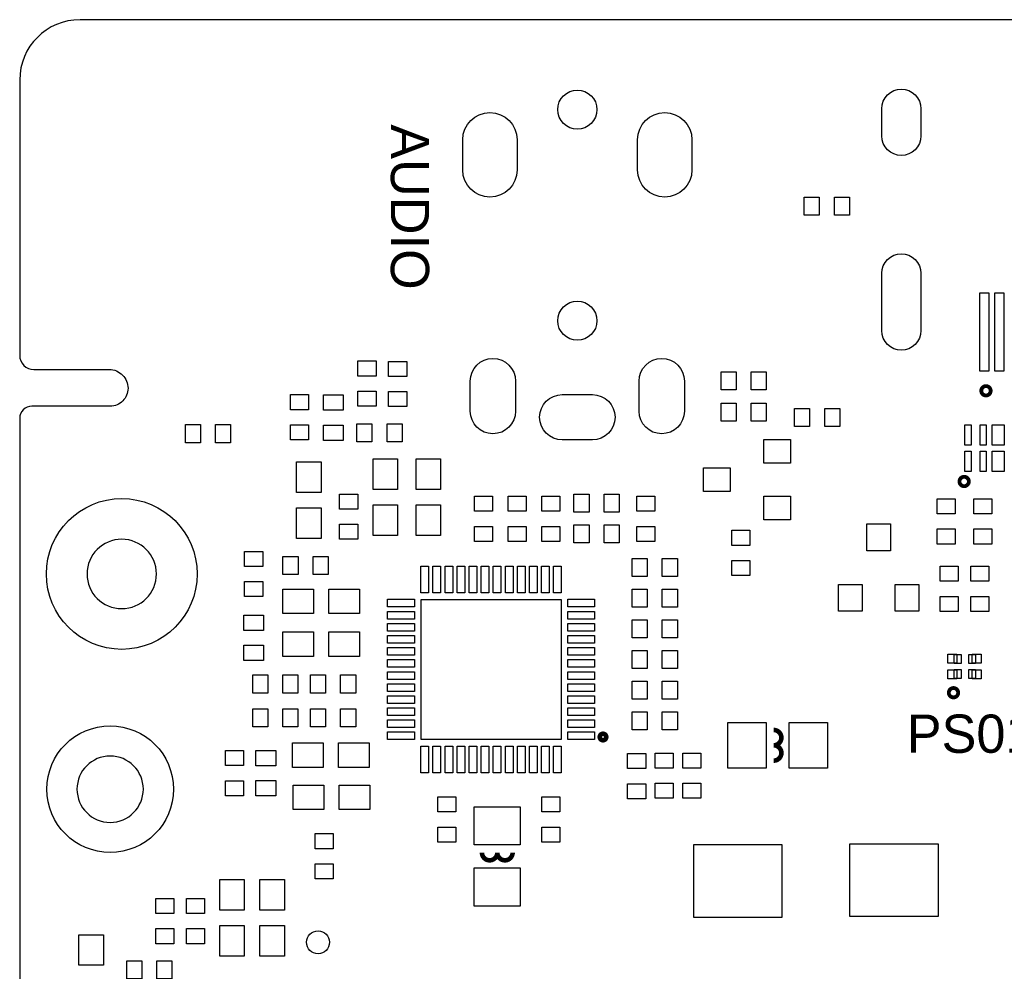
# Model space of a CAD drawing. Extents: x -35 to 121, y -31 to 50.
# Tile 6 of 11: x -35 to -2, y 18 to 50. Entities that reach past the tile are written whole.
import ezdxf
from ezdxf.enums import TextEntityAlignment as Align

# ---------------------------------------------------------------- set-up
doc = ezdxf.new("R2010")
doc.units = 0
for name, color, linetype in [('BG_OUTLINE', 5, 'CONTINUOUS'), ('BG_SILKSCREEN_TOP', 7, 'CONTINUOUS'), ('PG_SILKSCREEN_TOP', 7, 'CONTINUOUS'), ('PIN_TOP', 92, 'CONTINUOUS')]:
    doc.layers.add(name, color=color, linetype=linetype)

msp = doc.modelspace()

# ---------------------------------------------------------------- linework, layer by layer
at = {"layer": 'BG_OUTLINE'}
msp.add_lwpolyline([(72.432367, 49.999544), (13.753541, 49.999544, 0.414214), (13.311835, 49.557838), (13.311835, 47.261526, -0.414214), (12.791669, 46.741359, -0.414214), (12.311837, 47.221191), (12.311837, 49.502974, 0.414214), (11.815267, 49.999544), (-33.091425, 49.999544, 0.414211), (-35.091421, 47.999548), (-35.091421, 38.864438, 0.414214), (-34.626347, 38.399364), (-32.12277, 38.399364, -0.414214), (-31.499556, 37.77615, -0.414214), (-32.090208, 37.185498), (-32.350253, 37.185498), (-34.570213, 37.185752), (-34.684767, 37.185752, 0.414214), (-35.091421, 36.779098), (-35.091421, -28.600502, 0.414214)], format="xyb", dxfattribs=at)
for points in [[(-30.557419, 31.619368, 1), (-32.857417, 31.619355, 1)], [(-30.9912, 24.48245, 1), (-33.191221, 24.48245, 1)]]:
    msp.add_lwpolyline(points, format="xyb", close=True, dxfattribs=at)
at = {"layer": 'PG_SILKSCREEN_TOP'}
for points, const_width in [([(-2.892323, 37.6936, 1), (-3.203677, 37.6936, 1), (-2.892323, 37.6936)], 0.127), ([(-3.616223, 34.68624, 1), (-3.927577, 34.68624, 1), (-3.616223, 34.68624)], 0.127), ([(-3.969283, 27.68092, 1), (-4.280637, 27.68092, 1), (-3.969283, 27.68092)], 0.127), ([(-10.086264, 25.936956, 1), (-10.086264, 26.444956)], 0.1524), ([(-15.640075, 26.2128, 1), (-15.855925, 26.2128, 1), (-15.640075, 26.2128)], 0.1524), ([(-10.086264, 25.428956, 1), (-10.086264, 25.936956)], 0.1524), ([(-19.7612, 22.3774, 1), (-19.2532, 22.3774)], 0.1524), ([(-19.2532, 22.3774, 1), (-18.7452, 22.3774)], 0.1524)]:
    msp.add_lwpolyline(points, format="xyb", dxfattribs=dict(at, const_width=const_width))
at = {"layer": 'PIN_TOP'}
for points in [[(-5.203711, 47.04922), (-5.203711, 46.149323, -1), (-6.503708, 46.149323), (-6.503708, 47.04922, -1)], [(-20.399654, 45.018046), (-20.399654, 46.018044, -1), (-18.599556, 46.018044), (-18.599556, 45.018046, -1)], [(-14.599869, 45.018046), (-14.599869, 46.018044, -1), (-12.799771, 46.018044), (-12.799771, 45.018046, -1)], [(-5.203711, 41.589109), (-5.203711, 39.689214, -1), (-6.503708, 39.689214), (-6.503708, 41.589109, -1)], [(-20.149858, 37.018036), (-20.149858, 38.018034, -1), (-18.649759, 38.018034), (-18.649759, 37.018036, -1)], [(-14.549666, 37.018036), (-14.549666, 38.018034, -1), (-13.049568, 38.018034), (-13.049568, 37.018036, -1)], [(-17.099712, 37.568086), (-16.099714, 37.568086, -1), (-16.099714, 36.067987), (-17.099712, 36.067987, -1)]]:
    msp.add_lwpolyline(points, format="xyb", close=True, dxfattribs=at)
for points in [[(-9.075712, 44.118505), (-8.575611, 44.118505), (-8.575611, 43.518607), (-9.075712, 43.518607)], [(-8.075714, 44.118505), (-7.575613, 44.118505), (-7.575613, 43.518607), (-8.075714, 43.518607)], [(-3.253918, 38.339217), (-3.253918, 40.93911), (-2.953918, 40.93911), (-2.953918, 38.339217)], [(-2.753817, 38.339217), (-2.753817, 40.93911), (-2.453818, 40.93911), (-2.453818, 38.339217)], [(-23.873612, 38.183693), (-23.873612, 38.683794), (-23.273715, 38.683794), (-23.273715, 38.183693)], [(-22.257715, 38.667804), (-22.257715, 38.167704), (-22.857612, 38.167704), (-22.857612, 38.667804)], [(-11.334813, 37.727407), (-11.834914, 37.727407), (-11.834914, 38.327305), (-11.334813, 38.327305)], [(-10.334815, 37.727407), (-10.834916, 37.727407), (-10.834916, 38.327305), (-10.334815, 38.327305)], [(-26.108812, 37.066093), (-26.108812, 37.566194), (-25.508915, 37.566194), (-25.508915, 37.066093)], [(-24.361064, 37.554154), (-24.361064, 37.046154), (-25.021464, 37.046154), (-25.021464, 37.554154)], [(-23.873612, 37.183695), (-23.873612, 37.683796), (-23.273715, 37.683796), (-23.273715, 37.183695)], [(-22.257715, 37.667806), (-22.257715, 37.167706), (-22.857612, 37.167706), (-22.857612, 37.667806)], [(-11.33235, 36.682451), (-11.83245, 36.682451), (-11.83245, 37.282349), (-11.33235, 37.282349)], [(-10.332352, 36.682451), (-10.832452, 36.682451), (-10.832452, 37.282349), (-10.332352, 37.282349)], [(-8.896413, 36.508207), (-9.396514, 36.508207), (-9.396514, 37.108105), (-8.896413, 37.108105)], [(-7.896415, 36.508207), (-8.396516, 36.508207), (-8.396516, 37.108105), (-7.896415, 37.108105)], [(-29.596448, 36.571149), (-29.096348, 36.571149), (-29.096348, 35.971251), (-29.596448, 35.971251)], [(-28.59645, 36.571149), (-28.09635, 36.571149), (-28.09635, 35.971251), (-28.59645, 35.971251)], [(-23.909312, 36.600105), (-23.409211, 36.600105), (-23.409211, 36.000207), (-23.909312, 36.000207)], [(-22.909314, 36.600105), (-22.409214, 36.600105), (-22.409214, 36.000207), (-22.909314, 36.000207)], [(-26.108812, 36.066095), (-26.108812, 36.566196), (-25.508915, 36.566196), (-25.508915, 36.066095)], [(-24.361064, 36.554156), (-24.361064, 36.046156), (-25.021464, 36.046156), (-25.021464, 36.554156)], [(-3.744011, 35.89208), (-3.744011, 36.566983), (-3.544113, 36.566983), (-3.544113, 35.89208)], [(-3.244113, 35.89208), (-3.244113, 36.566983), (-3.044215, 36.566983), (-3.044215, 35.89208)], [(-2.844063, 35.89208), (-2.844063, 36.566983), (-2.444064, 36.566983), (-2.444064, 35.89208)], [(-9.525, 35.2933), (-10.414, 35.2933), (-10.414, 36.0807), (-9.525, 36.0807)], [(-3.744011, 35.017304), (-3.744011, 35.692207), (-3.544113, 35.692207), (-3.544113, 35.017304)], [(-3.244113, 35.017304), (-3.244113, 35.692207), (-3.044215, 35.692207), (-3.044215, 35.017304)], [(-2.844063, 35.017304), (-2.844063, 35.692207), (-2.444064, 35.692207), (-2.444064, 35.017304)], [(-25.910464, 35.334956), (-25.097664, 35.334956), (-25.097664, 34.318956), (-25.910464, 34.318956)], [(-22.557664, 34.420556), (-23.370464, 34.420556), (-23.370464, 35.436556), (-22.557664, 35.436556)], [(-21.135264, 34.420556), (-21.948064, 34.420556), (-21.948064, 35.436556), (-21.135264, 35.436556)], [(-11.5316, 34.3535), (-12.4206, 34.3535), (-12.4206, 35.1409), (-11.5316, 35.1409)], [(-23.880851, 34.270048), (-23.880851, 33.769948), (-24.480749, 33.769948), (-24.480749, 34.270048)], [(-19.412915, 34.197404), (-19.412915, 33.697304), (-20.012812, 33.697304), (-20.012812, 34.197404)], [(-18.295315, 34.197404), (-18.295315, 33.697304), (-18.895212, 33.697304), (-18.895212, 34.197404)], [(-17.177715, 34.197404), (-17.177715, 33.697304), (-17.777612, 33.697304), (-17.777612, 34.197404)], [(-16.211614, 33.663407), (-16.711714, 33.663407), (-16.711714, 34.263305), (-16.211614, 34.263305)], [(-15.211616, 33.663407), (-15.711716, 33.663407), (-15.711716, 34.263305), (-15.211616, 34.263305)], [(-14.028115, 34.197404), (-14.028115, 33.697304), (-14.628012, 33.697304), (-14.628012, 34.197404)], [(-9.525, 33.4137), (-10.414, 33.4137), (-10.414, 34.2011), (-9.525, 34.2011)], [(-4.671212, 33.611693), (-4.671212, 34.111794), (-4.071315, 34.111794), (-4.071315, 33.611693)], [(-3.452012, 33.611693), (-3.452012, 34.111794), (-2.852115, 34.111794), (-2.852115, 33.611693)], [(-25.910464, 33.810956), (-25.097664, 33.810956), (-25.097664, 32.794956), (-25.910464, 32.794956)], [(-22.557664, 32.896556), (-23.370464, 32.896556), (-23.370464, 33.912556), (-22.557664, 33.912556)], [(-21.135264, 32.896556), (-21.948064, 32.896556), (-21.948064, 33.912556), (-21.135264, 33.912556)], [(-23.880851, 33.27005), (-23.880851, 32.76995), (-24.480749, 32.76995), (-24.480749, 33.27005)], [(-19.412915, 33.197406), (-19.412915, 32.697306), (-20.012812, 32.697306), (-20.012812, 33.197406)], [(-18.295315, 33.197406), (-18.295315, 32.697306), (-18.895212, 32.697306), (-18.895212, 33.197406)], [(-17.177715, 33.197406), (-17.177715, 32.697306), (-17.777612, 32.697306), (-17.777612, 33.197406)], [(-16.211614, 32.647407), (-16.711714, 32.647407), (-16.711714, 33.247305), (-16.211614, 33.247305)], [(-15.211616, 32.647407), (-15.711716, 32.647407), (-15.711716, 33.247305), (-15.211616, 33.247305)], [(-14.028115, 33.197406), (-14.028115, 32.697306), (-14.628012, 32.697306), (-14.628012, 33.197406)], [(-11.475949, 32.566737), (-11.475949, 33.066838), (-10.876051, 33.066838), (-10.876051, 32.566737)], [(-7.000164, 32.388556), (-7.000164, 33.277556), (-6.212764, 33.277556), (-6.212764, 32.388556)], [(-4.671212, 32.611695), (-4.671212, 33.111796), (-4.071315, 33.111796), (-4.071315, 32.611695)], [(-3.452012, 32.611695), (-3.452012, 33.111796), (-2.852115, 33.111796), (-2.852115, 32.611695)], [(-27.032915, 32.368604), (-27.032915, 31.868504), (-27.632812, 31.868504), (-27.632812, 32.368604)], [(-25.86115, 31.602451), (-26.36125, 31.602451), (-26.36125, 32.202349), (-25.86115, 32.202349)], [(-24.861152, 31.602451), (-25.361252, 31.602451), (-25.361252, 32.202349), (-24.861152, 32.202349)], [(-14.281214, 31.529807), (-14.781314, 31.529807), (-14.781314, 32.129705), (-14.281214, 32.129705)], [(-13.281216, 31.529807), (-13.781316, 31.529807), (-13.781316, 32.129705), (-13.281216, 32.129705)], [(-11.475949, 31.566739), (-11.475949, 32.06684), (-10.876051, 32.06684), (-10.876051, 31.566739)], [(-21.531758, 31.88335), (-21.531758, 30.99435), (-21.785758, 30.99435), (-21.785758, 31.88335)], [(-21.131962, 31.88335), (-21.131962, 30.99435), (-21.385962, 30.99435), (-21.385962, 31.88335)], [(-20.731861, 31.88335), (-20.731861, 30.99435), (-20.985861, 30.99435), (-20.985861, 31.88335)], [(-20.331862, 31.88335), (-20.331862, 30.99435), (-20.585862, 30.99435), (-20.585862, 31.88335)], [(-19.931761, 31.88335), (-19.931761, 30.99435), (-20.185761, 30.99435), (-20.185761, 31.88335)], [(-19.531762, 31.88335), (-19.531762, 30.99435), (-19.785762, 30.99435), (-19.785762, 31.88335)], [(-19.131966, 31.88335), (-19.131966, 30.99435), (-19.385966, 30.99435), (-19.385966, 31.88335)], [(-18.731967, 31.88335), (-18.731967, 30.99435), (-18.985967, 30.99435), (-18.985967, 31.88335)], [(-18.331866, 31.88335), (-18.331866, 30.99435), (-18.585866, 30.99435), (-18.585866, 31.88335)], [(-17.931867, 31.88335), (-17.931867, 30.99435), (-18.185867, 30.99435), (-18.185867, 31.88335)], [(-17.531766, 31.88335), (-17.531766, 30.99435), (-17.785766, 30.99435), (-17.785766, 31.88335)], [(-17.13197, 31.88335), (-17.13197, 30.99435), (-17.38597, 30.99435), (-17.38597, 31.88335)], [(-4.569612, 31.376493), (-4.569612, 31.876594), (-3.969715, 31.876594), (-3.969715, 31.376493)], [(-3.553612, 31.376493), (-3.553612, 31.876594), (-2.953715, 31.876594), (-2.953715, 31.376493)], [(-27.032915, 31.368606), (-27.032915, 30.868506), (-27.632812, 30.868506), (-27.632812, 31.368606)], [(-25.351664, 31.118556), (-25.351664, 30.305756), (-26.367664, 30.305756), (-26.367664, 31.118556)], [(-23.827664, 31.118556), (-23.827664, 30.305756), (-24.843664, 30.305756), (-24.843664, 31.118556)], [(-14.281214, 30.513807), (-14.781314, 30.513807), (-14.781314, 31.113705), (-14.281214, 31.113705)], [(-13.281216, 30.513807), (-13.781316, 30.513807), (-13.781316, 31.113705), (-13.281216, 31.113705)], [(-7.939964, 30.381956), (-7.939964, 31.270956), (-7.152564, 31.270956), (-7.152564, 30.381956)], [(-6.060364, 30.381956), (-6.060364, 31.270956), (-5.272964, 31.270956), (-5.272964, 30.381956)], [(-22.890658, 30.77845), (-22.001658, 30.77845), (-22.001658, 30.52445), (-22.890658, 30.52445)], [(-17.134764, 30.775656), (-17.134764, 26.127456), (-21.782964, 26.127456), (-21.782964, 30.775656)], [(-16.91607, 30.77845), (-16.02707, 30.77845), (-16.02707, 30.52445), (-16.91607, 30.52445)], [(-4.569612, 30.376495), (-4.569612, 30.876596), (-3.969715, 30.876596), (-3.969715, 30.376495)], [(-3.553612, 30.376495), (-3.553612, 30.876596), (-2.953715, 30.876596), (-2.953715, 30.376495)], [(-22.890658, 30.378654), (-22.001658, 30.378654), (-22.001658, 30.124654), (-22.890658, 30.124654)], [(-16.91607, 30.378654), (-16.02707, 30.378654), (-16.02707, 30.124654), (-16.91607, 30.124654)], [(-27.663064, 29.746956), (-27.663064, 30.254956), (-27.002664, 30.254956), (-27.002664, 29.746956)], [(-14.281214, 29.497807), (-14.781314, 29.497807), (-14.781314, 30.097705), (-14.281214, 30.097705)], [(-13.281216, 29.497807), (-13.781316, 29.497807), (-13.781316, 30.097705), (-13.281216, 30.097705)], [(-22.890658, 29.978553), (-22.001658, 29.978553), (-22.001658, 29.724553), (-22.890658, 29.724553)], [(-16.91607, 29.978553), (-16.02707, 29.978553), (-16.02707, 29.724553), (-16.91607, 29.724553)], [(-25.351664, 29.696156), (-25.351664, 28.883356), (-26.367664, 28.883356), (-26.367664, 29.696156)], [(-23.827664, 29.696156), (-23.827664, 28.883356), (-24.843664, 28.883356), (-24.843664, 29.696156)], [(-22.890658, 29.578554), (-22.001658, 29.578554), (-22.001658, 29.324554), (-22.890658, 29.324554)], [(-16.91607, 29.578554), (-16.02707, 29.578554), (-16.02707, 29.324554), (-16.91607, 29.324554)], [(-27.663064, 28.746958), (-27.663064, 29.254958), (-27.002664, 29.254958), (-27.002664, 28.746958)], [(-22.890658, 29.178453), (-22.001658, 29.178453), (-22.001658, 28.924453), (-22.890658, 28.924453)], [(-16.91607, 29.178453), (-16.02707, 29.178453), (-16.02707, 28.924453), (-16.91607, 28.924453)], [(-14.281214, 28.481807), (-14.781314, 28.481807), (-14.781314, 29.081705), (-14.281214, 29.081705)], [(-13.281216, 28.481807), (-13.781316, 28.481807), (-13.781316, 29.081705), (-13.281216, 29.081705)], [(-22.890658, 28.778454), (-22.001658, 28.778454), (-22.001658, 28.524454), (-22.890658, 28.524454)], [(-16.91607, 28.778454), (-16.02707, 28.778454), (-16.02707, 28.524454), (-16.91607, 28.524454)], [(-4.015613, 28.659709), (-4.315587, 28.659709), (-4.315587, 28.959683), (-4.015613, 28.959683)], [(-3.871468, 28.649549), (-4.101592, 28.649549), (-4.101592, 28.949523), (-3.871468, 28.949523)], [(-3.391408, 28.649549), (-3.621532, 28.649549), (-3.621532, 28.949523), (-3.391408, 28.949523)], [(-3.202813, 28.659709), (-3.502787, 28.659709), (-3.502787, 28.959683), (-3.202813, 28.959683)], [(-4.015613, 28.139517), (-4.315587, 28.139517), (-4.315587, 28.439491), (-4.015613, 28.439491)], [(-3.871468, 28.149677), (-4.101592, 28.149677), (-4.101592, 28.449651), (-3.871468, 28.449651)], [(-3.391408, 28.149677), (-3.621532, 28.149677), (-3.621532, 28.449651), (-3.391408, 28.449651)], [(-3.202813, 28.139517), (-3.502787, 28.139517), (-3.502787, 28.439491), (-3.202813, 28.439491)], [(-27.363712, 28.268905), (-26.863611, 28.268905), (-26.863611, 27.669007), (-27.363712, 27.669007)], [(-26.363714, 28.268905), (-25.863614, 28.268905), (-25.863614, 27.669007), (-26.363714, 27.669007)], [(-24.949213, 27.669007), (-25.449314, 27.669007), (-25.449314, 28.268905), (-24.949213, 28.268905)], [(-23.949216, 27.669007), (-24.449316, 27.669007), (-24.449316, 28.268905), (-23.949216, 28.268905)], [(-22.890658, 28.378658), (-22.001658, 28.378658), (-22.001658, 28.124658), (-22.890658, 28.124658)], [(-16.91607, 28.378658), (-16.02707, 28.378658), (-16.02707, 28.124658), (-16.91607, 28.124658)], [(-22.890658, 27.978659), (-22.001658, 27.978659), (-22.001658, 27.724659), (-22.890658, 27.724659)], [(-16.91607, 27.978659), (-16.02707, 27.978659), (-16.02707, 27.724659), (-16.91607, 27.724659)], [(-14.281214, 27.465807), (-14.781314, 27.465807), (-14.781314, 28.065705), (-14.281214, 28.065705)], [(-13.281216, 27.465807), (-13.781316, 27.465807), (-13.781316, 28.065705), (-13.281216, 28.065705)], [(-22.890658, 27.578558), (-22.001658, 27.578558), (-22.001658, 27.324558), (-22.890658, 27.324558)], [(-16.91607, 27.578558), (-16.02707, 27.578558), (-16.02707, 27.324558), (-16.91607, 27.324558)], [(-27.363712, 27.151305), (-26.863611, 27.151305), (-26.863611, 26.551407), (-27.363712, 26.551407)], [(-26.363714, 27.151305), (-25.863614, 27.151305), (-25.863614, 26.551407), (-26.363714, 26.551407)], [(-24.949213, 26.551407), (-25.449314, 26.551407), (-25.449314, 27.151305), (-24.949213, 27.151305)], [(-23.949216, 26.551407), (-24.449316, 26.551407), (-24.449316, 27.151305), (-23.949216, 27.151305)], [(-22.890658, 27.178559), (-22.001658, 27.178559), (-22.001658, 26.924559), (-22.890658, 26.924559)], [(-16.91607, 27.178559), (-16.02707, 27.178559), (-16.02707, 26.924559), (-16.91607, 26.924559)], [(-22.890658, 26.778458), (-22.001658, 26.778458), (-22.001658, 26.524458), (-22.890658, 26.524458)], [(-16.91607, 26.778458), (-16.02707, 26.778458), (-16.02707, 26.524458), (-16.91607, 26.524458)], [(-14.281214, 26.449807), (-14.781314, 26.449807), (-14.781314, 27.049705), (-14.281214, 27.049705)], [(-13.281216, 26.449807), (-13.781316, 26.449807), (-13.781316, 27.049705), (-13.281216, 27.049705)], [(-11.610264, 26.698956), (-10.340264, 26.698956), (-10.340264, 25.174956), (-11.610264, 25.174956)], [(-9.578264, 26.698956), (-8.308264, 26.698956), (-8.308264, 25.174956), (-9.578264, 25.174956)], [(-22.890658, 26.378662), (-22.001658, 26.378662), (-22.001658, 26.124662), (-22.890658, 26.124662)], [(-16.91607, 26.378662), (-16.02707, 26.378662), (-16.02707, 26.124662), (-16.91607, 26.124662)], [(-25.031624, 26.015696), (-25.031624, 25.202896), (-26.047624, 25.202896), (-26.047624, 26.015696)], [(-23.507624, 26.015696), (-23.507624, 25.202896), (-24.523624, 25.202896), (-24.523624, 26.015696)], [(-21.531758, 25.908762), (-21.531758, 25.019762), (-21.785758, 25.019762), (-21.785758, 25.908762)], [(-21.131962, 25.908762), (-21.131962, 25.019762), (-21.385962, 25.019762), (-21.385962, 25.908762)], [(-20.731861, 25.908762), (-20.731861, 25.019762), (-20.985861, 25.019762), (-20.985861, 25.908762)], [(-20.331862, 25.908762), (-20.331862, 25.019762), (-20.585862, 25.019762), (-20.585862, 25.908762)], [(-19.931761, 25.908762), (-19.931761, 25.019762), (-20.185761, 25.019762), (-20.185761, 25.908762)], [(-19.531762, 25.908762), (-19.531762, 25.019762), (-19.785762, 25.019762), (-19.785762, 25.908762)], [(-19.131966, 25.908762), (-19.131966, 25.019762), (-19.385966, 25.019762), (-19.385966, 25.908762)], [(-18.731967, 25.908762), (-18.731967, 25.019762), (-18.985967, 25.019762), (-18.985967, 25.908762)], [(-18.331866, 25.908762), (-18.331866, 25.019762), (-18.585866, 25.019762), (-18.585866, 25.908762)], [(-17.931867, 25.908762), (-17.931867, 25.019762), (-18.185867, 25.019762), (-18.185867, 25.908762)], [(-17.531766, 25.908762), (-17.531766, 25.019762), (-17.785766, 25.019762), (-17.785766, 25.908762)], [(-17.13197, 25.908762), (-17.13197, 25.019762), (-17.38597, 25.019762), (-17.38597, 25.908762)], [(-27.667915, 25.764604), (-27.667915, 25.264504), (-28.267812, 25.264504), (-28.267812, 25.764604)], [(-26.596264, 25.768554), (-26.596264, 25.260554), (-27.256664, 25.260554), (-27.256664, 25.768554)], [(-14.332915, 25.663004), (-14.332915, 25.162904), (-14.932812, 25.162904), (-14.932812, 25.663004)], [(-14.018412, 25.178893), (-14.018412, 25.678994), (-13.418515, 25.678994), (-13.418515, 25.178893)], [(-13.104012, 25.178893), (-13.104012, 25.678994), (-12.504115, 25.678994), (-12.504115, 25.178893)], [(-27.667915, 24.764606), (-27.667915, 24.264506), (-28.267812, 24.264506), (-28.267812, 24.764606)], [(-26.596264, 24.768556), (-26.596264, 24.260556), (-27.256664, 24.260556), (-27.256664, 24.768556)], [(-26.022224, 23.805896), (-26.022224, 24.618696), (-25.006224, 24.618696), (-25.006224, 23.805896)], [(-24.498224, 23.805896), (-24.498224, 24.618696), (-23.482224, 24.618696), (-23.482224, 23.805896)], [(-14.332915, 24.663006), (-14.332915, 24.162906), (-14.932812, 24.162906), (-14.932812, 24.663006)], [(-14.018412, 24.178895), (-14.018412, 24.678996), (-13.418515, 24.678996), (-13.418515, 24.178895)], [(-13.104012, 24.178895), (-13.104012, 24.678996), (-12.504115, 24.678996), (-12.504115, 24.178895)], [(-21.229549, 23.727537), (-21.229549, 24.227638), (-20.629651, 24.227638), (-20.629651, 23.727537)], [(-17.775149, 23.727537), (-17.775149, 24.227638), (-17.175251, 24.227638), (-17.175251, 23.727537)], [(-18.4912, 23.9014), (-18.4912, 22.6314), (-20.0152, 22.6314), (-20.0152, 23.9014)], [(-21.229549, 22.727539), (-21.229549, 23.22764), (-20.629651, 23.22764), (-20.629651, 22.727539)], [(-17.775149, 22.727539), (-17.775149, 23.22764), (-17.175251, 23.22764), (-17.175251, 22.727539)], [(-25.293549, 22.508337), (-25.293549, 23.008438), (-24.693651, 23.008438), (-24.693651, 22.508337)], [(-9.8171, 20.2311), (-12.7381, 20.2311), (-12.7381, 22.6441), (-9.8171, 22.6441)], [(-4.637964, 20.260056), (-7.558964, 20.260056), (-7.558964, 22.673056), (-4.637964, 22.673056)], [(-25.293549, 21.508339), (-25.293549, 22.00844), (-24.693651, 22.00844), (-24.693651, 21.508339)], [(-18.4912, 21.8694), (-18.4912, 20.5994), (-20.0152, 20.5994), (-20.0152, 21.8694)], [(-28.45689, 21.485835), (-27.64409, 21.485835), (-27.64409, 20.469835), (-28.45689, 20.469835)], [(-26.3144, 20.4724), (-27.1272, 20.4724), (-27.1272, 21.4884), (-26.3144, 21.4884)], [(-29.976851, 20.858848), (-29.976851, 20.358748), (-30.576749, 20.358748), (-30.576749, 20.858848)], [(-28.960851, 20.858848), (-28.960851, 20.358748), (-29.560749, 20.358748), (-29.560749, 20.858848)], [(-28.45689, 19.961835), (-27.64409, 19.961835), (-27.64409, 18.945835), (-28.45689, 18.945835)], [(-26.3144, 18.9484), (-27.1272, 18.9484), (-27.1272, 19.9644), (-26.3144, 19.9644)], [(-33.13049, 19.657035), (-32.31769, 19.657035), (-32.31769, 18.641035), (-33.13049, 18.641035)], [(-29.976851, 19.85885), (-29.976851, 19.35875), (-30.576749, 19.35875), (-30.576749, 19.85885)], [(-28.960851, 19.85885), (-28.960851, 19.35875), (-29.560749, 19.35875), (-29.560749, 19.85885)], [(-31.04275, 18.191251), (-31.54285, 18.191251), (-31.54285, 18.791149), (-31.04275, 18.791149)], [(-30.042752, 18.191251), (-30.542852, 18.191251), (-30.542852, 18.791149), (-30.042752, 18.791149)]]:
    msp.add_lwpolyline(points, close=True, dxfattribs=at)
for centre, radius in [((-16.599713, 47.01794), 0.649999), ((-16.599713, 40.017929), 0.649999), ((-31.707404, 31.619342), 2.499995), ((-32.091198, 24.48245), 2.099996), ((-25.1968, 19.4056), 0.381)]:
    msp.add_circle(centre, radius, dxfattribs=at)

# ---------------------------------------------------------------- texts
at = {"layer": 'BG_SILKSCREEN_TOP', "width": 1.02}
msp.add_text('AUDIO', height=1.27, rotation=270, dxfattribs=at).set_placement((-22.7838, 43.7896), align=Align.CENTER)
at = {"layer": 'PG_SILKSCREEN_TOP', "width": 1.02}
msp.add_text('PS010_X1.1', height=1.27, dxfattribs=at).set_placement((-0.8128, 25.687858), align=Align.CENTER)

doc.saveas('drawing.dxf')
